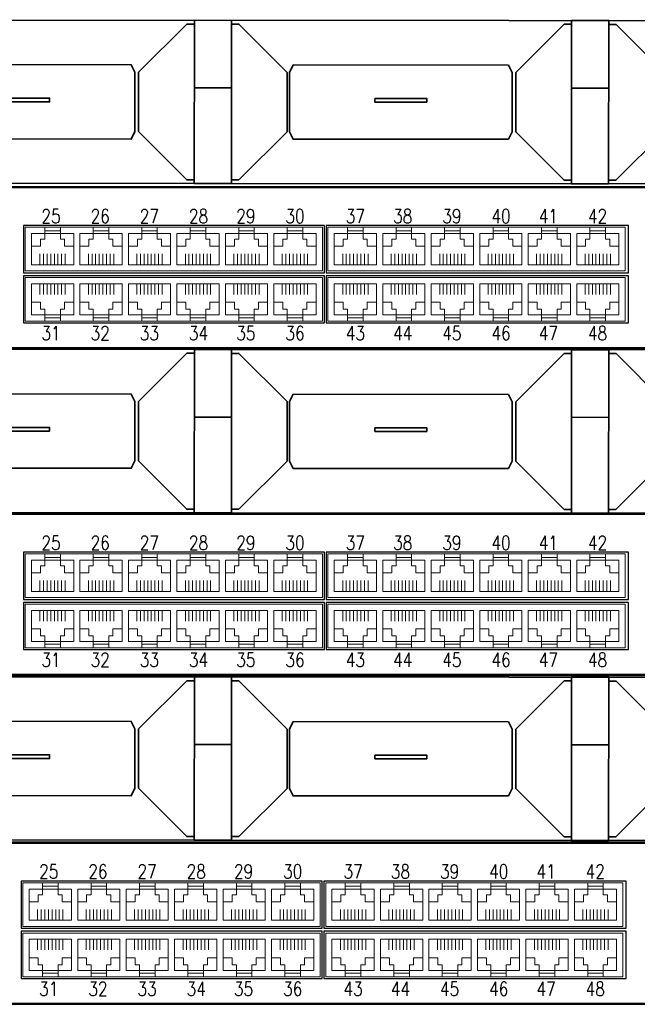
# Model space of a CAD drawing. Header units: millimetres. Extents: x 284 to 42354, y 172 to 67105.
# Tile 12 of 43: x 8310 to 10225, y 15157 to 18210. Entities that reach past the tile are written whole.
import ezdxf
from ezdxf.enums import TextEntityAlignment as Align

# ---------------------------------------------------------------- set-up
doc = ezdxf.new("R2010")
doc.units = ezdxf.units.MM
for name, color, linetype, lineweight in [('2DE_BKT_pp', 7, 'Continuous', 35), ('2DE_OBJ_BKT-pp', 93, 'Continuous', 25), ('2DE_TXT', 53, 'Continuous', 15), ('CP_DETAL', 33, 'Continuous', 9)]:
    doc.layers.add(name, color=color, linetype=linetype, lineweight=lineweight)
doc.layers.add('CP_WIPEOUT', color=7, linetype='Continuous')
doc.styles.add('CP_ATTR', font='ARIAL.TTF')
doc.styles.add('xES cctv$0$ROMANS', font='ROMANS.SHX', dxfattribs={"width": 0.75})

# ---------------------------------------------------------------- blocks, each defined once
blk = doc.blocks.new('2hpn_bkt_138_5sy0dho')
blk.add_wipeout([(-8.9, 3.51), (-6.9, 6.05), (471.7, 6.05), (473.7, 4.05), (473.7, -35.95), (471.7, -37.95), (-6.9, -37.95), (-8.9, -36.05)]).dxf.layer = 'CP_WIPEOUT'
blk.add_lwpolyline([(-6.9, -37.95), (-6.9, -37.95), (-6.9, -37.95), (-6.9, -37.95), (471.7, -37.95), (471.7, -37.95), (471.7, -37.95, 0.41425), (473.7, -35.95), (473.7, -35.95), (473.7, 4.05, 0.414021), (471.7, 6.05), (471.7, 6.05), (-6.9, 6.05, 0.457803), (-8.9, 4.05), (-8.9, 4.05), (-8.9, -36.05, 0.414214), (-6.9, -37.95), (-6.9, -37.95)], format="xyb")
for points in [[(227.4, 6.05), (227.4, -37.95), (237.4, -37.95)], [(227.4, 6.05), (237.4, 6.05), (237.4, -37.95)], [(329.05, 6.05), (329.05, -37.95), (339.05, -37.95)], [(329.05, 6.05), (339.05, 6.05), (339.05, -37.95)], [(227.4, 5.05), (225.4, 5.05), (212.4, -7.95), (212.4, -23.95), (225.4, -36.95), (227.4, -36.95)], [(237.4, 5.05), (239.4, 5.05), (252.4, -7.95), (252.4, -23.95), (239.4, -36.95), (237.4, -36.95)], [(329.05, 5.05), (327.05, 5.05), (314.05, -7.95), (314.05, -23.95), (327.05, -36.95), (329.05, -36.95)], [(339.05, 5.05), (341.05, 5.05), (354.05, -7.95), (354.05, -23.95), (341.05, -36.95), (339.05, -36.95)], [(151.4, -23.95), (151.4, -7.95), (152.4, -5.95), (210.4, -5.95), (211.4, -7.95), (211.4, -23.95)], [(151.4, -7.95), (151.4, -23.95), (152.4, -25.95), (210.4, -25.95), (211.4, -23.95), (211.4, -7.95)], [(253.05, -23.95), (253.05, -7.95), (254.05, -5.95), (312.05, -5.95), (313.05, -7.95), (313.05, -23.95)], [(253.05, -7.95), (253.05, -23.95), (254.05, -25.95), (312.05, -25.95), (313.05, -23.95), (313.05, -7.95)], [(227.4, -12.12), (237.4, -12.12)], [(329.05, -12.12), (339.05, -12.12)]]:
    blk.add_lwpolyline(points)
for points in [[(174.4, -14.95), (188.4, -14.95), (188.4, -15.95), (174.4, -15.95)], [(276.05, -14.95), (290.05, -14.95), (290.05, -15.95), (276.05, -15.95)]]:
    blk.add_lwpolyline(points, close=True)
at = {"linetype": 'ByBlock', "style": 'CP_ATTR', "flags": 9}
for tag in ['ARTICLE', 'PRODUCER']:
    blk.add_attdef(tag, text='', height=0.00005, dxfattribs=at).set_placement((0, 0), align=Align.MIDDLE_LEFT)
blk = doc.blocks.new('2d_n_bkt_1_204_zfg58ez')
at = {"layer": '2DE_TXT', "style": 'CP_ATTR', "width": 0.8}
for tag, p in [('NAME', (553.7, -8.55)), ('ORDER-NO', (553.7, -26.15))]:
    blk.add_attdef(tag, text='', height=12, dxfattribs=at).set_placement(p, align=Align.MIDDLE_LEFT)
blk.add_wipeout([(-6.9, 6.05), (471.7, 6.05), (473.7, 4.05), (473.7, -35.95), (471.7, -37.95), (-6.9, -37.95), (-8.9, -36.05), (-8.9, 4.05)]).dxf.layer = 'CP_WIPEOUT'
blk.add_lwpolyline([(-6.9, -37.95), (-6.9, -37.95), (-6.9, -37.95), (-6.9, -37.95), (471.7, -37.95), (471.7, -37.95), (471.7, -37.95, 0.41425), (473.7, -35.95), (473.7, -35.95), (473.7, 4.05, 0.414021), (471.7, 6.05), (471.7, 6.05), (-6.9, 6.05, 0.457803), (-8.9, 4.05), (-8.9, 4.05), (-8.9, -36.05, 0.414214), (-6.9, -37.95), (-6.9, -37.95)], format="xyb")
for points in [[(9.9, 6.05), (454.9, 6.05), (454.9, -37.95), (9.9, -37.95)], [(264.07, -4.48), (182.32, -4.48), (182.32, -17.3), (264.07, -17.3)], [(346.66, -4.48), (264.56, -4.48), (264.56, -17.3), (346.66, -17.3)], [(264.07, -18.11), (182.32, -18.11), (182.32, -30.94), (264.07, -30.94)], [(346.66, -18.11), (264.56, -18.11), (264.56, -30.94), (346.66, -30.94)]]:
    blk.add_lwpolyline(points, close=True)
blk.add_lwpolyline([(12.4, 5.8), (452.4, 5.8), (452.4, -37.7), (12.4, -37.7), (12.4, 5.8)])
at = {"layer": 'CP_DETAL'}
for p, q in [((186.79, -15.12), (186.79, -12.21)), ((187.77, -15.12), (187.77, -12.21)), ((188.76, -12.21), (188.76, -15.12)), ((189.74, -15.12), (189.74, -12.21)), ((190.72, -12.21), (190.72, -15.12)), ((191.7, -15.12), (191.7, -12.21)), ((192.68, -12.21), (192.68, -15.12)), ((193.66, -12.21), (193.66, -15.12)), ((199.96, -15.12), (199.96, -12.21)), ((200.94, -15.12), (200.94, -12.21)), ((201.93, -12.21), (201.93, -15.12)), ((202.91, -15.12), (202.91, -12.21)), ((203.88, -12.21), (203.88, -15.12)), ((204.87, -15.12), (204.87, -12.21)), ((205.85, -12.21), (205.85, -15.12)), ((206.83, -12.21), (206.83, -15.12)), ((213.13, -15.12), (213.13, -12.21)), ((214.11, -15.12), (214.11, -12.21)), ((215.09, -12.21), (215.09, -15.12)), ((216.07, -15.12), (216.07, -12.21)), ((217.05, -12.21), (217.05, -15.12)), ((218.04, -15.12), (218.04, -12.21)), ((219.02, -12.21), (219.02, -15.12)), ((220, -12.21), (220, -15.12)), ((226.29, -15.12), (226.29, -12.21)), ((227.27, -15.12), (227.27, -12.21)), ((228.26, -12.21), (228.26, -15.12)), ((229.24, -15.12), (229.24, -12.21)), ((230.22, -12.21), (230.22, -15.12)), ((231.21, -15.12), (231.21, -12.21)), ((232.18, -12.21), (232.18, -15.12)), ((233.16, -12.21), (233.16, -15.12)), ((239.46, -15.12), (239.46, -12.21)), ((240.44, -15.12), (240.44, -12.21)), ((241.43, -12.21), (241.43, -15.12)), ((242.41, -15.12), (242.41, -12.21)), ((243.38, -12.21), (243.38, -15.12)), ((244.37, -15.12), (244.37, -12.21)), ((245.35, -12.21), (245.35, -15.12)), ((246.33, -12.21), (246.33, -15.12)), ((252.63, -15.12), (252.63, -12.21)), ((253.61, -15.12), (253.61, -12.21)), ((254.59, -12.21), (254.59, -15.12)), ((255.57, -15.12), (255.57, -12.21)), ((256.55, -12.21), (256.55, -15.12)), ((257.54, -15.12), (257.54, -12.21)), ((258.52, -12.21), (258.52, -15.12)), ((259.5, -12.21), (259.5, -15.12)), ((269.03, -15.12), (269.03, -12.21)), ((270.01, -15.12), (270.01, -12.21)), ((271, -12.21), (271, -15.12)), ((271.98, -15.12), (271.98, -12.21)), ((272.96, -12.21), (272.96, -15.12)), ((273.94, -15.12), (273.94, -12.21)), ((274.92, -12.21), (274.92, -15.12)), ((275.9, -12.21), (275.9, -15.12)), ((282.2, -15.12), (282.2, -12.21)), ((283.18, -15.12), (283.18, -12.21)), ((284.17, -12.21), (284.17, -15.12)), ((285.14, -15.12), (285.14, -12.21)), ((286.12, -12.21), (286.12, -15.12)), ((287.11, -15.12), (287.11, -12.21)), ((288.09, -12.21), (288.09, -15.12)), ((289.07, -12.21), (289.07, -15.12)), ((295.37, -15.12), (295.37, -12.21)), ((296.34, -15.12), (296.34, -12.21)), ((297.33, -12.21), (297.33, -15.12)), ((298.31, -15.12), (298.31, -12.21)), ((299.29, -12.21), (299.29, -15.12)), ((300.28, -15.12), (300.28, -12.21)), ((301.26, -12.21), (301.26, -15.12)), ((302.23, -12.21), (302.23, -15.12)), ((308.53, -15.12), (308.53, -12.21)), ((309.51, -15.12), (309.51, -12.21)), ((310.5, -12.21), (310.5, -15.12)), ((311.48, -15.12), (311.48, -12.21)), ((312.46, -12.21), (312.46, -15.12)), ((313.44, -15.12), (313.44, -12.21)), ((314.42, -12.21), (314.42, -15.12)), ((315.4, -12.21), (315.4, -15.12)), ((321.7, -15.12), (321.7, -12.21)), ((322.68, -15.12), (322.68, -12.21)), ((323.67, -12.21), (323.67, -15.12)), ((324.65, -15.12), (324.65, -12.21)), ((325.62, -12.21), (325.62, -15.12)), ((326.61, -15.12), (326.61, -12.21)), ((327.59, -12.21), (327.59, -15.12)), ((328.57, -12.21), (328.57, -15.12)), ((334.87, -15.12), (334.87, -12.21)), ((335.85, -15.12), (335.85, -12.21)), ((336.83, -12.21), (336.83, -15.12)), ((337.81, -15.12), (337.81, -12.21)), ((338.79, -12.21), (338.79, -15.12)), ((339.78, -15.12), (339.78, -12.21)), ((340.76, -12.21), (340.76, -15.12)), ((341.74, -12.21), (341.74, -15.12)), ((186.79, -20.3), (186.79, -23.2)), ((187.77, -20.3), (187.77, -23.2)), ((188.76, -23.2), (188.76, -20.3)), ((189.74, -20.3), (189.74, -23.2)), ((190.72, -23.2), (190.72, -20.3)), ((191.7, -20.3), (191.7, -23.2)), ((192.68, -23.2), (192.68, -20.3)), ((193.66, -23.2), (193.66, -20.3)), ((199.96, -20.3), (199.96, -23.2)), ((200.94, -20.3), (200.94, -23.2)), ((201.93, -23.2), (201.93, -20.3)), ((202.91, -20.3), (202.91, -23.2)), ((203.88, -23.2), (203.88, -20.3)), ((204.87, -20.3), (204.87, -23.2)), ((205.85, -23.2), (205.85, -20.3)), ((206.83, -23.2), (206.83, -20.3)), ((213.13, -20.3), (213.13, -23.2)), ((214.11, -20.3), (214.11, -23.2)), ((215.09, -23.2), (215.09, -20.3)), ((216.07, -20.3), (216.07, -23.2)), ((217.05, -23.2), (217.05, -20.3)), ((218.04, -20.3), (218.04, -23.2)), ((219.02, -23.2), (219.02, -20.3)), ((220, -23.2), (220, -20.3)), ((226.29, -20.3), (226.29, -23.2)), ((227.27, -20.3), (227.27, -23.2)), ((228.26, -23.2), (228.26, -20.3)), ((229.24, -20.3), (229.24, -23.2)), ((230.22, -23.2), (230.22, -20.3)), ((231.21, -20.3), (231.21, -23.2)), ((232.18, -23.2), (232.18, -20.3)), ((233.16, -23.2), (233.16, -20.3)), ((239.46, -20.3), (239.46, -23.2)), ((240.44, -20.3), (240.44, -23.2)), ((241.43, -23.2), (241.43, -20.3)), ((242.41, -20.3), (242.41, -23.2)), ((243.38, -23.2), (243.38, -20.3)), ((244.37, -20.3), (244.37, -23.2)), ((245.35, -23.2), (245.35, -20.3)), ((246.33, -23.2), (246.33, -20.3)), ((252.63, -20.3), (252.63, -23.2)), ((253.61, -20.3), (253.61, -23.2)), ((254.59, -23.2), (254.59, -20.3)), ((255.57, -20.3), (255.57, -23.2)), ((256.55, -23.2), (256.55, -20.3)), ((257.54, -20.3), (257.54, -23.2)), ((258.52, -23.2), (258.52, -20.3)), ((259.5, -23.2), (259.5, -20.3)), ((269.03, -20.3), (269.03, -23.2)), ((270.01, -20.3), (270.01, -23.2)), ((271, -23.2), (271, -20.3)), ((271.98, -20.3), (271.98, -23.2)), ((272.96, -23.2), (272.96, -20.3)), ((273.94, -20.3), (273.94, -23.2)), ((274.92, -23.2), (274.92, -20.3)), ((275.9, -23.2), (275.9, -20.3)), ((282.2, -20.3), (282.2, -23.2)), ((283.18, -20.3), (283.18, -23.2)), ((284.17, -23.2), (284.17, -20.3)), ((285.14, -20.3), (285.14, -23.2)), ((286.12, -23.2), (286.12, -20.3)), ((287.11, -20.3), (287.11, -23.2)), ((288.09, -23.2), (288.09, -20.3)), ((289.07, -23.2), (289.07, -20.3)), ((295.37, -20.3), (295.37, -23.2)), ((296.34, -20.3), (296.34, -23.2)), ((297.33, -23.2), (297.33, -20.3)), ((298.31, -20.3), (298.31, -23.2)), ((299.29, -23.2), (299.29, -20.3)), ((300.28, -20.3), (300.28, -23.2)), ((301.26, -23.2), (301.26, -20.3)), ((302.23, -23.2), (302.23, -20.3)), ((308.53, -20.3), (308.53, -23.2)), ((309.51, -20.3), (309.51, -23.2)), ((310.5, -23.2), (310.5, -20.3)), ((311.48, -20.3), (311.48, -23.2)), ((312.46, -23.2), (312.46, -20.3)), ((313.44, -20.3), (313.44, -23.2)), ((314.42, -23.2), (314.42, -20.3)), ((315.4, -23.2), (315.4, -20.3)), ((321.7, -20.3), (321.7, -23.2)), ((322.68, -20.3), (322.68, -23.2)), ((323.67, -23.2), (323.67, -20.3)), ((324.65, -20.3), (324.65, -23.2)), ((325.62, -23.2), (325.62, -20.3)), ((326.61, -20.3), (326.61, -23.2)), ((327.59, -23.2), (327.59, -20.3)), ((328.57, -23.2), (328.57, -20.3)), ((334.87, -20.3), (334.87, -23.2)), ((335.85, -20.3), (335.85, -23.2)), ((336.83, -23.2), (336.83, -20.3)), ((337.81, -20.3), (337.81, -23.2)), ((338.79, -23.2), (338.79, -20.3)), ((339.78, -20.3), (339.78, -23.2)), ((340.76, -23.2), (340.76, -20.3)), ((341.74, -23.2), (341.74, -20.3))]:
    blk.add_line(p, q, dxfattribs=at)
at = {"layer": 'CP_DETAL', "flags": 128}
for points in [[(263.51, -16.83), (182.79, -16.83), (182.79, -4.95), (263.51, -4.95)], [(188.12, -4.95), (192.35, -4.95), (192.35, -5.9), (188.12, -5.9)], [(201.29, -4.95), (205.51, -4.95), (205.51, -5.9), (201.29, -5.9)], [(214.45, -4.95), (218.68, -4.95), (218.68, -5.9), (214.45, -5.9)], [(227.62, -4.95), (231.85, -4.95), (231.85, -5.9), (227.62, -5.9)], [(240.79, -4.95), (245.01, -4.95), (245.01, -5.9), (240.79, -5.9)], [(253.95, -4.95), (258.18, -4.95), (258.18, -5.9), (253.95, -5.9)], [(345.74, -16.83), (265.03, -16.83), (265.03, -4.95), (345.74, -4.95)], [(270.36, -4.95), (274.59, -4.95), (274.59, -5.9), (270.36, -5.9)], [(283.52, -4.95), (287.75, -4.95), (287.75, -5.9), (283.52, -5.9)], [(296.69, -4.95), (300.92, -4.95), (300.92, -5.9), (296.69, -5.9)], [(309.86, -4.95), (314.09, -4.95), (314.09, -5.9), (309.86, -5.9)], [(323.03, -4.95), (327.25, -4.95), (327.25, -5.9), (323.03, -5.9)], [(336.19, -4.95), (340.42, -4.95), (340.42, -5.9), (336.19, -5.9)], [(263.51, -30.46), (182.79, -30.46), (182.79, -18.59), (263.51, -18.59)], [(345.74, -30.46), (265.03, -30.46), (265.03, -18.59), (345.74, -18.59)], [(188.12, -30.46), (192.35, -30.46), (192.35, -29.51), (188.12, -29.51)], [(201.29, -30.46), (205.51, -30.46), (205.51, -29.51), (201.29, -29.51)], [(214.45, -30.46), (218.68, -30.46), (218.68, -29.51), (214.45, -29.51)], [(227.62, -30.46), (231.85, -30.46), (231.85, -29.51), (227.62, -29.51)], [(240.79, -30.46), (245.01, -30.46), (245.01, -29.51), (240.79, -29.51)], [(253.95, -30.46), (258.18, -30.46), (258.18, -29.51), (253.95, -29.51)], [(270.36, -30.46), (274.59, -30.46), (274.59, -29.51), (270.36, -29.51)], [(283.52, -30.46), (287.75, -30.46), (287.75, -29.51), (283.52, -29.51)], [(296.69, -30.46), (300.92, -30.46), (300.92, -29.51), (296.69, -29.51)], [(309.86, -30.46), (314.09, -30.46), (314.09, -29.51), (309.86, -29.51)], [(323.03, -30.46), (327.25, -30.46), (327.25, -29.51), (323.03, -29.51)], [(336.19, -30.46), (340.42, -30.46), (340.42, -29.51), (336.19, -29.51)]]:
    blk.add_lwpolyline(points, close=True, dxfattribs=at)
for points in [[(197.67, -16.83), (197.67, -16.83), (182.79, -16.83), (182.79, -4.95), (197.67, -4.95), (197.67, -4.95)], [(279.91, -16.83), (279.91, -16.83), (265.03, -16.83), (265.03, -4.95), (279.91, -4.95), (279.91, -4.95)], [(195.96, -15.12), (195.96, -6.66)], [(197.67, -6.66), (197.67, -15.12)], [(278.2, -15.12), (278.2, -6.66)], [(279.91, -6.66), (279.91, -15.12)], [(197.67, -18.59), (197.67, -18.59), (182.79, -18.59), (182.79, -30.46), (197.67, -30.46), (197.67, -30.46)], [(279.91, -18.59), (279.91, -18.59), (265.03, -18.59), (265.03, -30.46), (279.91, -30.46), (279.91, -30.46)], [(195.96, -20.3), (195.96, -28.75)], [(197.67, -28.75), (197.67, -20.3)], [(278.2, -20.3), (278.2, -28.75)], [(279.91, -28.75), (279.91, -20.3)]]:
    blk.add_lwpolyline(points, dxfattribs=at)
at = {"layer": 'CP_DETAL'}
for points in [[(188.12, -4.95), (188.12, -6.66), (184.5, -6.66), (184.5, -15.12), (195.96, -15.12), (195.96, -6.66), (192.35, -6.66), (192.35, -4.95)], [(201.29, -4.95), (201.29, -6.66), (197.67, -6.66), (197.67, -15.12), (209.13, -15.12), (209.13, -6.66), (205.51, -6.66), (205.51, -4.95)], [(214.45, -4.95), (214.45, -6.66), (210.84, -6.66), (210.84, -15.12), (222.29, -15.12), (222.29, -6.66), (218.68, -6.66), (218.68, -4.95)], [(227.62, -4.95), (227.62, -6.66), (224, -6.66), (224, -15.12), (235.46, -15.12), (235.46, -6.66), (231.85, -6.66), (231.85, -4.95)], [(240.79, -4.95), (240.79, -6.66), (237.17, -6.66), (237.17, -15.12), (248.63, -15.12), (248.63, -6.66), (245.01, -6.66), (245.01, -4.95)], [(253.95, -4.95), (253.95, -6.66), (250.34, -6.66), (250.34, -15.12), (261.8, -15.12), (261.8, -6.66), (258.18, -6.66), (258.18, -4.95)], [(270.36, -4.95), (270.36, -6.66), (266.74, -6.66), (266.74, -15.12), (278.2, -15.12), (278.2, -6.66), (274.59, -6.66), (274.59, -4.95)], [(283.52, -4.95), (283.52, -6.66), (279.91, -6.66), (279.91, -15.12), (291.37, -15.12), (291.37, -6.66), (287.75, -6.66), (287.75, -4.95)], [(296.69, -4.95), (296.69, -6.66), (293.08, -6.66), (293.08, -15.12), (304.53, -15.12), (304.53, -6.66), (300.92, -6.66), (300.92, -4.95)], [(309.86, -4.95), (309.86, -6.66), (306.24, -6.66), (306.24, -15.12), (317.7, -15.12), (317.7, -6.66), (314.09, -6.66), (314.09, -4.95)], [(323.03, -4.95), (323.03, -6.66), (319.41, -6.66), (319.41, -15.12), (330.87, -15.12), (330.87, -6.66), (327.25, -6.66), (327.25, -4.95)], [(336.19, -4.95), (336.19, -6.66), (332.58, -6.66), (332.58, -15.12), (344.03, -15.12), (344.03, -6.66), (340.42, -6.66), (340.42, -4.95)], [(184.5, -10.1), (186.94, -10.1), (186.94, -8.18), (188.12, -8.18), (188.12, -6.66), (192.34, -6.66), (192.34, -8.18), (193.47, -8.18), (193.47, -10.1), (195.96, -10.1)], [(197.67, -10.1), (200.1, -10.1), (200.1, -8.18), (201.29, -8.18), (201.29, -6.66), (205.51, -6.66), (205.51, -8.18), (206.64, -8.18), (206.64, -10.1), (209.13, -10.1)], [(210.84, -10.1), (213.27, -10.1), (213.27, -8.18), (214.45, -8.18), (214.45, -6.66), (218.68, -6.66), (218.68, -8.18), (219.81, -8.18), (219.81, -10.1), (222.29, -10.1)], [(224, -10.1), (226.44, -10.1), (226.44, -8.18), (227.62, -8.18), (227.62, -6.66), (231.84, -6.66), (231.84, -8.18), (232.97, -8.18), (232.97, -10.1), (235.46, -10.1)], [(237.17, -10.1), (239.6, -10.1), (239.6, -8.18), (240.79, -8.18), (240.79, -6.66), (245.01, -6.66), (245.01, -8.18), (246.14, -8.18), (246.14, -10.1), (248.63, -10.1)], [(250.34, -10.1), (252.77, -10.1), (252.77, -8.18), (253.95, -8.18), (253.95, -6.66), (258.18, -6.66), (258.18, -8.18), (259.31, -8.18), (259.31, -10.1), (261.8, -10.1)], [(266.74, -10.1), (269.17, -10.1), (269.17, -8.18), (270.36, -8.18), (270.36, -6.66), (274.58, -6.66), (274.58, -8.18), (275.71, -8.18), (275.71, -10.1), (278.2, -10.1)], [(279.91, -10.1), (282.34, -10.1), (282.34, -8.18), (283.52, -8.18), (283.52, -6.66), (287.75, -6.66), (287.75, -8.18), (288.88, -8.18), (288.88, -10.1), (291.37, -10.1)], [(293.08, -10.1), (295.51, -10.1), (295.51, -8.18), (296.69, -8.18), (296.69, -6.66), (300.91, -6.66), (300.91, -8.18), (302.04, -8.18), (302.04, -10.1), (304.53, -10.1)], [(306.24, -10.1), (308.68, -10.1), (308.68, -8.18), (309.86, -8.18), (309.86, -6.66), (314.08, -6.66), (314.08, -8.18), (315.21, -8.18), (315.21, -10.1), (317.7, -10.1)], [(319.41, -10.1), (321.84, -10.1), (321.84, -8.18), (323.03, -8.18), (323.03, -6.66), (327.25, -6.66), (327.25, -8.18), (328.38, -8.18), (328.38, -10.1), (330.87, -10.1)], [(332.58, -10.1), (335.01, -10.1), (335.01, -8.18), (336.19, -8.18), (336.19, -6.66), (340.42, -6.66), (340.42, -8.18), (341.55, -8.18), (341.55, -10.1), (344.03, -10.1)], [(188.12, -30.46), (188.12, -28.75), (184.5, -28.75), (184.5, -20.3), (195.96, -20.3), (195.96, -28.75), (192.35, -28.75), (192.35, -30.46)], [(201.29, -30.46), (201.29, -28.75), (197.67, -28.75), (197.67, -20.3), (209.13, -20.3), (209.13, -28.75), (205.51, -28.75), (205.51, -30.46)], [(214.45, -30.46), (214.45, -28.75), (210.84, -28.75), (210.84, -20.3), (222.29, -20.3), (222.29, -28.75), (218.68, -28.75), (218.68, -30.46)], [(227.62, -30.46), (227.62, -28.75), (224, -28.75), (224, -20.3), (235.46, -20.3), (235.46, -28.75), (231.85, -28.75), (231.85, -30.46)], [(240.79, -30.46), (240.79, -28.75), (237.17, -28.75), (237.17, -20.3), (248.63, -20.3), (248.63, -28.75), (245.01, -28.75), (245.01, -30.46)], [(253.95, -30.46), (253.95, -28.75), (250.34, -28.75), (250.34, -20.3), (261.8, -20.3), (261.8, -28.75), (258.18, -28.75), (258.18, -30.46)], [(270.36, -30.46), (270.36, -28.75), (266.74, -28.75), (266.74, -20.3), (278.2, -20.3), (278.2, -28.75), (274.59, -28.75), (274.59, -30.46)], [(283.52, -30.46), (283.52, -28.75), (279.91, -28.75), (279.91, -20.3), (291.37, -20.3), (291.37, -28.75), (287.75, -28.75), (287.75, -30.46)], [(296.69, -30.46), (296.69, -28.75), (293.08, -28.75), (293.08, -20.3), (304.53, -20.3), (304.53, -28.75), (300.92, -28.75), (300.92, -30.46)], [(309.86, -30.46), (309.86, -28.75), (306.24, -28.75), (306.24, -20.3), (317.7, -20.3), (317.7, -28.75), (314.09, -28.75), (314.09, -30.46)], [(323.03, -30.46), (323.03, -28.75), (319.41, -28.75), (319.41, -20.3), (330.87, -20.3), (330.87, -28.75), (327.25, -28.75), (327.25, -30.46)], [(336.19, -30.46), (336.19, -28.75), (332.58, -28.75), (332.58, -20.3), (344.03, -20.3), (344.03, -28.75), (340.42, -28.75), (340.42, -30.46)], [(184.5, -25.31), (186.94, -25.31), (186.94, -27.23), (188.12, -27.23), (188.12, -28.75), (192.34, -28.75), (192.34, -27.23), (193.47, -27.23), (193.47, -25.31), (195.96, -25.31)], [(197.67, -25.31), (200.1, -25.31), (200.1, -27.23), (201.29, -27.23), (201.29, -28.75), (205.51, -28.75), (205.51, -27.23), (206.64, -27.23), (206.64, -25.31), (209.13, -25.31)], [(210.84, -25.31), (213.27, -25.31), (213.27, -27.23), (214.45, -27.23), (214.45, -28.75), (218.68, -28.75), (218.68, -27.23), (219.81, -27.23), (219.81, -25.31), (222.29, -25.31)], [(224, -25.31), (226.44, -25.31), (226.44, -27.23), (227.62, -27.23), (227.62, -28.75), (231.84, -28.75), (231.84, -27.23), (232.97, -27.23), (232.97, -25.31), (235.46, -25.31)], [(237.17, -25.31), (239.6, -25.31), (239.6, -27.23), (240.79, -27.23), (240.79, -28.75), (245.01, -28.75), (245.01, -27.23), (246.14, -27.23), (246.14, -25.31), (248.63, -25.31)], [(250.34, -25.31), (252.77, -25.31), (252.77, -27.23), (253.95, -27.23), (253.95, -28.75), (258.18, -28.75), (258.18, -27.23), (259.31, -27.23), (259.31, -25.31), (261.8, -25.31)], [(266.74, -25.31), (269.17, -25.31), (269.17, -27.23), (270.36, -27.23), (270.36, -28.75), (274.58, -28.75), (274.58, -27.23), (275.71, -27.23), (275.71, -25.31), (278.2, -25.31)], [(279.91, -25.31), (282.34, -25.31), (282.34, -27.23), (283.52, -27.23), (283.52, -28.75), (287.75, -28.75), (287.75, -27.23), (288.88, -27.23), (288.88, -25.31), (291.37, -25.31)], [(293.08, -25.31), (295.51, -25.31), (295.51, -27.23), (296.69, -27.23), (296.69, -28.75), (300.91, -28.75), (300.91, -27.23), (302.04, -27.23), (302.04, -25.31), (304.53, -25.31)], [(306.24, -25.31), (308.68, -25.31), (308.68, -27.23), (309.86, -27.23), (309.86, -28.75), (314.08, -28.75), (314.08, -27.23), (315.21, -27.23), (315.21, -25.31), (317.7, -25.31)], [(319.41, -25.31), (321.84, -25.31), (321.84, -27.23), (323.03, -27.23), (323.03, -28.75), (327.25, -28.75), (327.25, -27.23), (328.38, -27.23), (328.38, -25.31), (330.87, -25.31)], [(332.58, -25.31), (335.01, -25.31), (335.01, -27.23), (336.19, -27.23), (336.19, -28.75), (340.42, -28.75), (340.42, -27.23), (341.55, -27.23), (341.55, -25.31), (344.03, -25.31)]]:
    blk.add_lwpolyline(points, dxfattribs=at)
at = {"style": 'CP_ATTR', "flags": 1}
for tag in ['ARTICLE', 'PRODUCT-TYPE', 'PRODUCER', 'CHARACTER', 'OTHER']:
    blk.add_attdef(tag, text='', height=0.00005, dxfattribs=at).set_placement((0, 0), align=Align.MIDDLE_LEFT)
at = {"layer": '2DE_TXT', "style": 'xES cctv$0$ROMANS', "width": 0.8}
for s, p in [('25', (189.81, -4.95)), ('26', (203.17, -4.95)), ('27', (216.52, -4.95)), ('28', (229.87, -4.95)), ('29', (242.72, -4.95)), ('30', (256.07, -4.95)), ('37', (272.48, -4.95)), ('38', (285.33, -4.95)), ('39', (298.68, -4.95)), ('40', (312.03, -4.95)), ('41', (324.89, -4.95)), ('42', (338.24, -4.95)), ('31', (189.81, -36.79)), ('32', (203.17, -36.79)), ('33', (216.52, -36.79)), ('34', (229.87, -36.79)), ('35', (242.72, -36.79)), ('36', (256.07, -36.79)), ('43', (272.48, -36.79)), ('44', (285.33, -36.79)), ('45', (298.68, -36.79)), ('46', (312.03, -36.79)), ('47', (324.89, -36.79)), ('48', (338.24, -36.79))]:
    blk.add_text(s, height=3.8, dxfattribs=at).set_placement(p, align=Align.BOTTOM_CENTER)
blk = doc.blocks.new('2d_n_bkt_1_202_ztdvsnz')
at = {"layer": '2DE_TXT', "style": 'CP_ATTR', "width": 0.8}
for tag, p in [('NAME', (553.7, -8.55)), ('ORDER-NO', (553.7, -26.15))]:
    blk.add_attdef(tag, text='', height=12, dxfattribs=at).set_placement(p, align=Align.MIDDLE_LEFT)
blk.add_wipeout([(-6.9, 6.05), (471.7, 6.05), (473.7, 4.05), (473.7, -35.95), (471.7, -37.95), (-6.9, -37.95), (-8.9, -36.05), (-8.9, 4.05)]).dxf.layer = 'CP_WIPEOUT'
blk.add_lwpolyline([(-6.9, -37.95), (-6.9, -37.95), (-6.9, -37.95), (-6.9, -37.95), (471.7, -37.95), (471.7, -37.95), (471.7, -37.95, 0.41425), (473.7, -35.95), (473.7, -35.95), (473.7, 4.05, 0.414021), (471.7, 6.05), (471.7, 6.05), (-6.9, 6.05, 0.457803), (-8.9, 4.05), (-8.9, 4.05), (-8.9, -36.05, 0.414214), (-6.9, -37.95), (-6.9, -37.95)], format="xyb")
for points in [[(9.9, 6.05), (454.9, 6.05), (454.9, -37.95), (9.9, -37.95)], [(264.07, -4.48), (182.32, -4.48), (182.32, -17.3), (264.07, -17.3)], [(346.66, -4.48), (264.56, -4.48), (264.56, -17.3), (346.66, -17.3)], [(264.07, -18.11), (182.32, -18.11), (182.32, -30.94), (264.07, -30.94)], [(346.66, -18.11), (264.56, -18.11), (264.56, -30.94), (346.66, -30.94)]]:
    blk.add_lwpolyline(points, close=True)
blk.add_lwpolyline([(12.4, 5.8), (452.4, 5.8), (452.4, -37.7), (12.4, -37.7), (12.4, 5.8)])
at = {"layer": 'CP_DETAL'}
for p, q in [((186.79, -15.12), (186.79, -12.21)), ((187.77, -15.12), (187.77, -12.21)), ((188.76, -12.21), (188.76, -15.12)), ((189.74, -15.12), (189.74, -12.21)), ((190.72, -12.21), (190.72, -15.12)), ((191.7, -15.12), (191.7, -12.21)), ((192.68, -12.21), (192.68, -15.12)), ((193.66, -12.21), (193.66, -15.12)), ((199.96, -15.12), (199.96, -12.21)), ((200.94, -15.12), (200.94, -12.21)), ((201.93, -12.21), (201.93, -15.12)), ((202.91, -15.12), (202.91, -12.21)), ((203.88, -12.21), (203.88, -15.12)), ((204.87, -15.12), (204.87, -12.21)), ((205.85, -12.21), (205.85, -15.12)), ((206.83, -12.21), (206.83, -15.12)), ((213.13, -15.12), (213.13, -12.21)), ((214.11, -15.12), (214.11, -12.21)), ((215.09, -12.21), (215.09, -15.12)), ((216.07, -15.12), (216.07, -12.21)), ((217.05, -12.21), (217.05, -15.12)), ((218.04, -15.12), (218.04, -12.21)), ((219.02, -12.21), (219.02, -15.12)), ((220, -12.21), (220, -15.12)), ((226.29, -15.12), (226.29, -12.21)), ((227.27, -15.12), (227.27, -12.21)), ((228.26, -12.21), (228.26, -15.12)), ((229.24, -15.12), (229.24, -12.21)), ((230.22, -12.21), (230.22, -15.12)), ((231.21, -15.12), (231.21, -12.21)), ((232.18, -12.21), (232.18, -15.12)), ((233.16, -12.21), (233.16, -15.12)), ((239.46, -15.12), (239.46, -12.21)), ((240.44, -15.12), (240.44, -12.21)), ((241.43, -12.21), (241.43, -15.12)), ((242.41, -15.12), (242.41, -12.21)), ((243.38, -12.21), (243.38, -15.12)), ((244.37, -15.12), (244.37, -12.21)), ((245.35, -12.21), (245.35, -15.12)), ((246.33, -12.21), (246.33, -15.12)), ((252.63, -15.12), (252.63, -12.21)), ((253.61, -15.12), (253.61, -12.21)), ((254.59, -12.21), (254.59, -15.12)), ((255.57, -15.12), (255.57, -12.21)), ((256.55, -12.21), (256.55, -15.12)), ((257.54, -15.12), (257.54, -12.21)), ((258.52, -12.21), (258.52, -15.12)), ((259.5, -12.21), (259.5, -15.12)), ((269.03, -15.12), (269.03, -12.21)), ((270.01, -15.12), (270.01, -12.21)), ((271, -12.21), (271, -15.12)), ((271.98, -15.12), (271.98, -12.21)), ((272.96, -12.21), (272.96, -15.12)), ((273.94, -15.12), (273.94, -12.21)), ((274.92, -12.21), (274.92, -15.12)), ((275.9, -12.21), (275.9, -15.12)), ((282.2, -15.12), (282.2, -12.21)), ((283.18, -15.12), (283.18, -12.21)), ((284.17, -12.21), (284.17, -15.12)), ((285.14, -15.12), (285.14, -12.21)), ((286.12, -12.21), (286.12, -15.12)), ((287.11, -15.12), (287.11, -12.21)), ((288.09, -12.21), (288.09, -15.12)), ((289.07, -12.21), (289.07, -15.12)), ((295.37, -15.12), (295.37, -12.21)), ((296.34, -15.12), (296.34, -12.21)), ((297.33, -12.21), (297.33, -15.12)), ((298.31, -15.12), (298.31, -12.21)), ((299.29, -12.21), (299.29, -15.12)), ((300.28, -15.12), (300.28, -12.21)), ((301.26, -12.21), (301.26, -15.12)), ((302.23, -12.21), (302.23, -15.12)), ((308.53, -15.12), (308.53, -12.21)), ((309.51, -15.12), (309.51, -12.21)), ((310.5, -12.21), (310.5, -15.12)), ((311.48, -15.12), (311.48, -12.21)), ((312.46, -12.21), (312.46, -15.12)), ((313.44, -15.12), (313.44, -12.21)), ((314.42, -12.21), (314.42, -15.12)), ((315.4, -12.21), (315.4, -15.12)), ((321.7, -15.12), (321.7, -12.21)), ((322.68, -15.12), (322.68, -12.21)), ((323.67, -12.21), (323.67, -15.12)), ((324.65, -15.12), (324.65, -12.21)), ((325.62, -12.21), (325.62, -15.12)), ((326.61, -15.12), (326.61, -12.21)), ((327.59, -12.21), (327.59, -15.12)), ((328.57, -12.21), (328.57, -15.12)), ((334.87, -15.12), (334.87, -12.21)), ((335.85, -15.12), (335.85, -12.21)), ((336.83, -12.21), (336.83, -15.12)), ((337.81, -15.12), (337.81, -12.21)), ((338.79, -12.21), (338.79, -15.12)), ((339.78, -15.12), (339.78, -12.21)), ((340.76, -12.21), (340.76, -15.12)), ((341.74, -12.21), (341.74, -15.12)), ((186.79, -20.3), (186.79, -23.2)), ((187.77, -20.3), (187.77, -23.2)), ((188.76, -23.2), (188.76, -20.3)), ((189.74, -20.3), (189.74, -23.2)), ((190.72, -23.2), (190.72, -20.3)), ((191.7, -20.3), (191.7, -23.2)), ((192.68, -23.2), (192.68, -20.3)), ((193.66, -23.2), (193.66, -20.3)), ((199.96, -20.3), (199.96, -23.2)), ((200.94, -20.3), (200.94, -23.2)), ((201.93, -23.2), (201.93, -20.3)), ((202.91, -20.3), (202.91, -23.2)), ((203.88, -23.2), (203.88, -20.3)), ((204.87, -20.3), (204.87, -23.2)), ((205.85, -23.2), (205.85, -20.3)), ((206.83, -23.2), (206.83, -20.3)), ((213.13, -20.3), (213.13, -23.2)), ((214.11, -20.3), (214.11, -23.2)), ((215.09, -23.2), (215.09, -20.3)), ((216.07, -20.3), (216.07, -23.2)), ((217.05, -23.2), (217.05, -20.3)), ((218.04, -20.3), (218.04, -23.2)), ((219.02, -23.2), (219.02, -20.3)), ((220, -23.2), (220, -20.3)), ((226.29, -20.3), (226.29, -23.2)), ((227.27, -20.3), (227.27, -23.2)), ((228.26, -23.2), (228.26, -20.3)), ((229.24, -20.3), (229.24, -23.2)), ((230.22, -23.2), (230.22, -20.3)), ((231.21, -20.3), (231.21, -23.2)), ((232.18, -23.2), (232.18, -20.3)), ((233.16, -23.2), (233.16, -20.3)), ((239.46, -20.3), (239.46, -23.2)), ((240.44, -20.3), (240.44, -23.2)), ((241.43, -23.2), (241.43, -20.3)), ((242.41, -20.3), (242.41, -23.2)), ((243.38, -23.2), (243.38, -20.3)), ((244.37, -20.3), (244.37, -23.2)), ((245.35, -23.2), (245.35, -20.3)), ((246.33, -23.2), (246.33, -20.3)), ((252.63, -20.3), (252.63, -23.2)), ((253.61, -20.3), (253.61, -23.2)), ((254.59, -23.2), (254.59, -20.3)), ((255.57, -20.3), (255.57, -23.2)), ((256.55, -23.2), (256.55, -20.3)), ((257.54, -20.3), (257.54, -23.2)), ((258.52, -23.2), (258.52, -20.3)), ((259.5, -23.2), (259.5, -20.3)), ((269.03, -20.3), (269.03, -23.2)), ((270.01, -20.3), (270.01, -23.2)), ((271, -23.2), (271, -20.3)), ((271.98, -20.3), (271.98, -23.2)), ((272.96, -23.2), (272.96, -20.3)), ((273.94, -20.3), (273.94, -23.2)), ((274.92, -23.2), (274.92, -20.3)), ((275.9, -23.2), (275.9, -20.3)), ((282.2, -20.3), (282.2, -23.2)), ((283.18, -20.3), (283.18, -23.2)), ((284.17, -23.2), (284.17, -20.3)), ((285.14, -20.3), (285.14, -23.2)), ((286.12, -23.2), (286.12, -20.3)), ((287.11, -20.3), (287.11, -23.2)), ((288.09, -23.2), (288.09, -20.3)), ((289.07, -23.2), (289.07, -20.3)), ((295.37, -20.3), (295.37, -23.2)), ((296.34, -20.3), (296.34, -23.2)), ((297.33, -23.2), (297.33, -20.3)), ((298.31, -20.3), (298.31, -23.2)), ((299.29, -23.2), (299.29, -20.3)), ((300.28, -20.3), (300.28, -23.2)), ((301.26, -23.2), (301.26, -20.3)), ((302.23, -23.2), (302.23, -20.3)), ((308.53, -20.3), (308.53, -23.2)), ((309.51, -20.3), (309.51, -23.2)), ((310.5, -23.2), (310.5, -20.3)), ((311.48, -20.3), (311.48, -23.2)), ((312.46, -23.2), (312.46, -20.3)), ((313.44, -20.3), (313.44, -23.2)), ((314.42, -23.2), (314.42, -20.3)), ((315.4, -23.2), (315.4, -20.3)), ((321.7, -20.3), (321.7, -23.2)), ((322.68, -20.3), (322.68, -23.2)), ((323.67, -23.2), (323.67, -20.3)), ((324.65, -20.3), (324.65, -23.2)), ((325.62, -23.2), (325.62, -20.3)), ((326.61, -20.3), (326.61, -23.2)), ((327.59, -23.2), (327.59, -20.3)), ((328.57, -23.2), (328.57, -20.3)), ((334.87, -20.3), (334.87, -23.2)), ((335.85, -20.3), (335.85, -23.2)), ((336.83, -23.2), (336.83, -20.3)), ((337.81, -20.3), (337.81, -23.2)), ((338.79, -23.2), (338.79, -20.3)), ((339.78, -20.3), (339.78, -23.2)), ((340.76, -23.2), (340.76, -20.3)), ((341.74, -23.2), (341.74, -20.3))]:
    blk.add_line(p, q, dxfattribs=at)
at = {"layer": 'CP_DETAL', "flags": 128}
for points in [[(263.51, -16.83), (182.79, -16.83), (182.79, -4.95), (263.51, -4.95)], [(188.12, -4.95), (192.35, -4.95), (192.35, -5.9), (188.12, -5.9)], [(201.29, -4.95), (205.51, -4.95), (205.51, -5.9), (201.29, -5.9)], [(214.45, -4.95), (218.68, -4.95), (218.68, -5.9), (214.45, -5.9)], [(227.62, -4.95), (231.85, -4.95), (231.85, -5.9), (227.62, -5.9)], [(240.79, -4.95), (245.01, -4.95), (245.01, -5.9), (240.79, -5.9)], [(253.95, -4.95), (258.18, -4.95), (258.18, -5.9), (253.95, -5.9)], [(345.74, -16.83), (265.03, -16.83), (265.03, -4.95), (345.74, -4.95)], [(270.36, -4.95), (274.59, -4.95), (274.59, -5.9), (270.36, -5.9)], [(283.52, -4.95), (287.75, -4.95), (287.75, -5.9), (283.52, -5.9)], [(296.69, -4.95), (300.92, -4.95), (300.92, -5.9), (296.69, -5.9)], [(309.86, -4.95), (314.09, -4.95), (314.09, -5.9), (309.86, -5.9)], [(323.03, -4.95), (327.25, -4.95), (327.25, -5.9), (323.03, -5.9)], [(336.19, -4.95), (340.42, -4.95), (340.42, -5.9), (336.19, -5.9)], [(263.51, -30.46), (182.79, -30.46), (182.79, -18.59), (263.51, -18.59)], [(345.74, -30.46), (265.03, -30.46), (265.03, -18.59), (345.74, -18.59)], [(188.12, -30.46), (192.35, -30.46), (192.35, -29.51), (188.12, -29.51)], [(201.29, -30.46), (205.51, -30.46), (205.51, -29.51), (201.29, -29.51)], [(214.45, -30.46), (218.68, -30.46), (218.68, -29.51), (214.45, -29.51)], [(227.62, -30.46), (231.85, -30.46), (231.85, -29.51), (227.62, -29.51)], [(240.79, -30.46), (245.01, -30.46), (245.01, -29.51), (240.79, -29.51)], [(253.95, -30.46), (258.18, -30.46), (258.18, -29.51), (253.95, -29.51)], [(270.36, -30.46), (274.59, -30.46), (274.59, -29.51), (270.36, -29.51)], [(283.52, -30.46), (287.75, -30.46), (287.75, -29.51), (283.52, -29.51)], [(296.69, -30.46), (300.92, -30.46), (300.92, -29.51), (296.69, -29.51)], [(309.86, -30.46), (314.09, -30.46), (314.09, -29.51), (309.86, -29.51)], [(323.03, -30.46), (327.25, -30.46), (327.25, -29.51), (323.03, -29.51)], [(336.19, -30.46), (340.42, -30.46), (340.42, -29.51), (336.19, -29.51)]]:
    blk.add_lwpolyline(points, close=True, dxfattribs=at)
for points in [[(197.67, -16.83), (197.67, -16.83), (182.79, -16.83), (182.79, -4.95), (197.67, -4.95), (197.67, -4.95)], [(279.91, -16.83), (279.91, -16.83), (265.03, -16.83), (265.03, -4.95), (279.91, -4.95), (279.91, -4.95)], [(195.96, -15.12), (195.96, -6.66)], [(197.67, -6.66), (197.67, -15.12)], [(278.2, -15.12), (278.2, -6.66)], [(279.91, -6.66), (279.91, -15.12)], [(197.67, -18.59), (197.67, -18.59), (182.79, -18.59), (182.79, -30.46), (197.67, -30.46), (197.67, -30.46)], [(279.91, -18.59), (279.91, -18.59), (265.03, -18.59), (265.03, -30.46), (279.91, -30.46), (279.91, -30.46)], [(195.96, -20.3), (195.96, -28.75)], [(197.67, -28.75), (197.67, -20.3)], [(278.2, -20.3), (278.2, -28.75)], [(279.91, -28.75), (279.91, -20.3)]]:
    blk.add_lwpolyline(points, dxfattribs=at)
at = {"layer": 'CP_DETAL'}
for points in [[(188.12, -4.95), (188.12, -6.66), (184.5, -6.66), (184.5, -15.12), (195.96, -15.12), (195.96, -6.66), (192.35, -6.66), (192.35, -4.95)], [(201.29, -4.95), (201.29, -6.66), (197.67, -6.66), (197.67, -15.12), (209.13, -15.12), (209.13, -6.66), (205.51, -6.66), (205.51, -4.95)], [(214.45, -4.95), (214.45, -6.66), (210.84, -6.66), (210.84, -15.12), (222.29, -15.12), (222.29, -6.66), (218.68, -6.66), (218.68, -4.95)], [(227.62, -4.95), (227.62, -6.66), (224, -6.66), (224, -15.12), (235.46, -15.12), (235.46, -6.66), (231.85, -6.66), (231.85, -4.95)], [(240.79, -4.95), (240.79, -6.66), (237.17, -6.66), (237.17, -15.12), (248.63, -15.12), (248.63, -6.66), (245.01, -6.66), (245.01, -4.95)], [(253.95, -4.95), (253.95, -6.66), (250.34, -6.66), (250.34, -15.12), (261.8, -15.12), (261.8, -6.66), (258.18, -6.66), (258.18, -4.95)], [(270.36, -4.95), (270.36, -6.66), (266.74, -6.66), (266.74, -15.12), (278.2, -15.12), (278.2, -6.66), (274.59, -6.66), (274.59, -4.95)], [(283.52, -4.95), (283.52, -6.66), (279.91, -6.66), (279.91, -15.12), (291.37, -15.12), (291.37, -6.66), (287.75, -6.66), (287.75, -4.95)], [(296.69, -4.95), (296.69, -6.66), (293.08, -6.66), (293.08, -15.12), (304.53, -15.12), (304.53, -6.66), (300.92, -6.66), (300.92, -4.95)], [(309.86, -4.95), (309.86, -6.66), (306.24, -6.66), (306.24, -15.12), (317.7, -15.12), (317.7, -6.66), (314.09, -6.66), (314.09, -4.95)], [(323.03, -4.95), (323.03, -6.66), (319.41, -6.66), (319.41, -15.12), (330.87, -15.12), (330.87, -6.66), (327.25, -6.66), (327.25, -4.95)], [(336.19, -4.95), (336.19, -6.66), (332.58, -6.66), (332.58, -15.12), (344.03, -15.12), (344.03, -6.66), (340.42, -6.66), (340.42, -4.95)], [(184.5, -10.1), (186.94, -10.1), (186.94, -8.18), (188.12, -8.18), (188.12, -6.66), (192.34, -6.66), (192.34, -8.18), (193.47, -8.18), (193.47, -10.1), (195.96, -10.1)], [(197.67, -10.1), (200.1, -10.1), (200.1, -8.18), (201.29, -8.18), (201.29, -6.66), (205.51, -6.66), (205.51, -8.18), (206.64, -8.18), (206.64, -10.1), (209.13, -10.1)], [(210.84, -10.1), (213.27, -10.1), (213.27, -8.18), (214.45, -8.18), (214.45, -6.66), (218.68, -6.66), (218.68, -8.18), (219.81, -8.18), (219.81, -10.1), (222.29, -10.1)], [(224, -10.1), (226.44, -10.1), (226.44, -8.18), (227.62, -8.18), (227.62, -6.66), (231.84, -6.66), (231.84, -8.18), (232.97, -8.18), (232.97, -10.1), (235.46, -10.1)], [(237.17, -10.1), (239.6, -10.1), (239.6, -8.18), (240.79, -8.18), (240.79, -6.66), (245.01, -6.66), (245.01, -8.18), (246.14, -8.18), (246.14, -10.1), (248.63, -10.1)], [(250.34, -10.1), (252.77, -10.1), (252.77, -8.18), (253.95, -8.18), (253.95, -6.66), (258.18, -6.66), (258.18, -8.18), (259.31, -8.18), (259.31, -10.1), (261.8, -10.1)], [(266.74, -10.1), (269.17, -10.1), (269.17, -8.18), (270.36, -8.18), (270.36, -6.66), (274.58, -6.66), (274.58, -8.18), (275.71, -8.18), (275.71, -10.1), (278.2, -10.1)], [(279.91, -10.1), (282.34, -10.1), (282.34, -8.18), (283.52, -8.18), (283.52, -6.66), (287.75, -6.66), (287.75, -8.18), (288.88, -8.18), (288.88, -10.1), (291.37, -10.1)], [(293.08, -10.1), (295.51, -10.1), (295.51, -8.18), (296.69, -8.18), (296.69, -6.66), (300.91, -6.66), (300.91, -8.18), (302.04, -8.18), (302.04, -10.1), (304.53, -10.1)], [(306.24, -10.1), (308.68, -10.1), (308.68, -8.18), (309.86, -8.18), (309.86, -6.66), (314.08, -6.66), (314.08, -8.18), (315.21, -8.18), (315.21, -10.1), (317.7, -10.1)], [(319.41, -10.1), (321.84, -10.1), (321.84, -8.18), (323.03, -8.18), (323.03, -6.66), (327.25, -6.66), (327.25, -8.18), (328.38, -8.18), (328.38, -10.1), (330.87, -10.1)], [(332.58, -10.1), (335.01, -10.1), (335.01, -8.18), (336.19, -8.18), (336.19, -6.66), (340.42, -6.66), (340.42, -8.18), (341.55, -8.18), (341.55, -10.1), (344.03, -10.1)], [(188.12, -30.46), (188.12, -28.75), (184.5, -28.75), (184.5, -20.3), (195.96, -20.3), (195.96, -28.75), (192.35, -28.75), (192.35, -30.46)], [(201.29, -30.46), (201.29, -28.75), (197.67, -28.75), (197.67, -20.3), (209.13, -20.3), (209.13, -28.75), (205.51, -28.75), (205.51, -30.46)], [(214.45, -30.46), (214.45, -28.75), (210.84, -28.75), (210.84, -20.3), (222.29, -20.3), (222.29, -28.75), (218.68, -28.75), (218.68, -30.46)], [(227.62, -30.46), (227.62, -28.75), (224, -28.75), (224, -20.3), (235.46, -20.3), (235.46, -28.75), (231.85, -28.75), (231.85, -30.46)], [(240.79, -30.46), (240.79, -28.75), (237.17, -28.75), (237.17, -20.3), (248.63, -20.3), (248.63, -28.75), (245.01, -28.75), (245.01, -30.46)], [(253.95, -30.46), (253.95, -28.75), (250.34, -28.75), (250.34, -20.3), (261.8, -20.3), (261.8, -28.75), (258.18, -28.75), (258.18, -30.46)], [(270.36, -30.46), (270.36, -28.75), (266.74, -28.75), (266.74, -20.3), (278.2, -20.3), (278.2, -28.75), (274.59, -28.75), (274.59, -30.46)], [(283.52, -30.46), (283.52, -28.75), (279.91, -28.75), (279.91, -20.3), (291.37, -20.3), (291.37, -28.75), (287.75, -28.75), (287.75, -30.46)], [(296.69, -30.46), (296.69, -28.75), (293.08, -28.75), (293.08, -20.3), (304.53, -20.3), (304.53, -28.75), (300.92, -28.75), (300.92, -30.46)], [(309.86, -30.46), (309.86, -28.75), (306.24, -28.75), (306.24, -20.3), (317.7, -20.3), (317.7, -28.75), (314.09, -28.75), (314.09, -30.46)], [(323.03, -30.46), (323.03, -28.75), (319.41, -28.75), (319.41, -20.3), (330.87, -20.3), (330.87, -28.75), (327.25, -28.75), (327.25, -30.46)], [(336.19, -30.46), (336.19, -28.75), (332.58, -28.75), (332.58, -20.3), (344.03, -20.3), (344.03, -28.75), (340.42, -28.75), (340.42, -30.46)], [(184.5, -25.31), (186.94, -25.31), (186.94, -27.23), (188.12, -27.23), (188.12, -28.75), (192.34, -28.75), (192.34, -27.23), (193.47, -27.23), (193.47, -25.31), (195.96, -25.31)], [(197.67, -25.31), (200.1, -25.31), (200.1, -27.23), (201.29, -27.23), (201.29, -28.75), (205.51, -28.75), (205.51, -27.23), (206.64, -27.23), (206.64, -25.31), (209.13, -25.31)], [(210.84, -25.31), (213.27, -25.31), (213.27, -27.23), (214.45, -27.23), (214.45, -28.75), (218.68, -28.75), (218.68, -27.23), (219.81, -27.23), (219.81, -25.31), (222.29, -25.31)], [(224, -25.31), (226.44, -25.31), (226.44, -27.23), (227.62, -27.23), (227.62, -28.75), (231.84, -28.75), (231.84, -27.23), (232.97, -27.23), (232.97, -25.31), (235.46, -25.31)], [(237.17, -25.31), (239.6, -25.31), (239.6, -27.23), (240.79, -27.23), (240.79, -28.75), (245.01, -28.75), (245.01, -27.23), (246.14, -27.23), (246.14, -25.31), (248.63, -25.31)], [(250.34, -25.31), (252.77, -25.31), (252.77, -27.23), (253.95, -27.23), (253.95, -28.75), (258.18, -28.75), (258.18, -27.23), (259.31, -27.23), (259.31, -25.31), (261.8, -25.31)], [(266.74, -25.31), (269.17, -25.31), (269.17, -27.23), (270.36, -27.23), (270.36, -28.75), (274.58, -28.75), (274.58, -27.23), (275.71, -27.23), (275.71, -25.31), (278.2, -25.31)], [(279.91, -25.31), (282.34, -25.31), (282.34, -27.23), (283.52, -27.23), (283.52, -28.75), (287.75, -28.75), (287.75, -27.23), (288.88, -27.23), (288.88, -25.31), (291.37, -25.31)], [(293.08, -25.31), (295.51, -25.31), (295.51, -27.23), (296.69, -27.23), (296.69, -28.75), (300.91, -28.75), (300.91, -27.23), (302.04, -27.23), (302.04, -25.31), (304.53, -25.31)], [(306.24, -25.31), (308.68, -25.31), (308.68, -27.23), (309.86, -27.23), (309.86, -28.75), (314.08, -28.75), (314.08, -27.23), (315.21, -27.23), (315.21, -25.31), (317.7, -25.31)], [(319.41, -25.31), (321.84, -25.31), (321.84, -27.23), (323.03, -27.23), (323.03, -28.75), (327.25, -28.75), (327.25, -27.23), (328.38, -27.23), (328.38, -25.31), (330.87, -25.31)], [(332.58, -25.31), (335.01, -25.31), (335.01, -27.23), (336.19, -27.23), (336.19, -28.75), (340.42, -28.75), (340.42, -27.23), (341.55, -27.23), (341.55, -25.31), (344.03, -25.31)]]:
    blk.add_lwpolyline(points, dxfattribs=at)
at = {"style": 'CP_ATTR', "flags": 1}
for tag in ['ARTICLE', 'PRODUCT-TYPE', 'PRODUCER', 'CHARACTER', 'OTHER']:
    blk.add_attdef(tag, text='', height=0.00005, dxfattribs=at).set_placement((0, 0), align=Align.MIDDLE_LEFT)
at = {"layer": '2DE_TXT', "style": 'xES cctv$0$ROMANS', "width": 0.8}
for s, p in [('25', (189.81, -4.95)), ('26', (203.17, -4.95)), ('27', (216.52, -4.95)), ('28', (229.87, -4.95)), ('29', (242.72, -4.95)), ('30', (256.07, -4.95)), ('37', (272.48, -4.95)), ('38', (285.33, -4.95)), ('39', (298.68, -4.95)), ('40', (312.03, -4.95)), ('41', (324.89, -4.95)), ('42', (338.24, -4.95)), ('31', (189.81, -36.79)), ('32', (203.17, -36.79)), ('33', (216.52, -36.79)), ('34', (229.87, -36.79)), ('35', (242.72, -36.79)), ('36', (256.07, -36.79)), ('43', (272.48, -36.79)), ('44', (285.33, -36.79)), ('45', (298.68, -36.79)), ('46', (312.03, -36.79)), ('47', (324.89, -36.79)), ('48', (338.24, -36.79))]:
    blk.add_text(s, height=3.8, dxfattribs=at).set_placement(p, align=Align.BOTTOM_CENTER)

msp = doc.modelspace()

# ---------------------------------------------------------------- block references
at = {"layer": '2DE_BKT_pp', "xscale": 11.50760455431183, "yscale": 11.50760455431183, "zscale": 11.50760455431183, "rotation": 359.9585277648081}
for p in [(6234.5, 18140.2, 41413.7), (6234.5, 17119.1, 41413.7), (6234.5, 16103.9, 41413.7)]:
    msp.add_blockref('2hpn_bkt_138_5sy0dho', p, dxfattribs=at)

# ---------------------------------------------------------------- next in the draw order: block references
at = {"layer": '2DE_OBJ_BKT-pp'}
for name, p, xscale, yscale, zscale, rotation in [('2d_n_bkt_1_202_ztdvsnz', (6239.7, 17622.8, 41413.7), 11.41779744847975, 11.41779744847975, 11.41779744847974, 359.9997665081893), ('2d_n_bkt_1_202_ztdvsnz', (6239.7, 16609.9, 41413.7), 11.41779744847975, 11.41779744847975, 11.41779744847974, 359.9997665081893), ('2d_n_bkt_1_204_zfg58ez', (6232.6, 15590, 41413.7), 11.41779744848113, 11.41779744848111, 11.41779744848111, 359.999766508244)]:
    msp.add_blockref(name, p, dxfattribs=dict(at, xscale=xscale, yscale=yscale, zscale=zscale, rotation=rotation))

doc.saveas('drawing.dxf')
